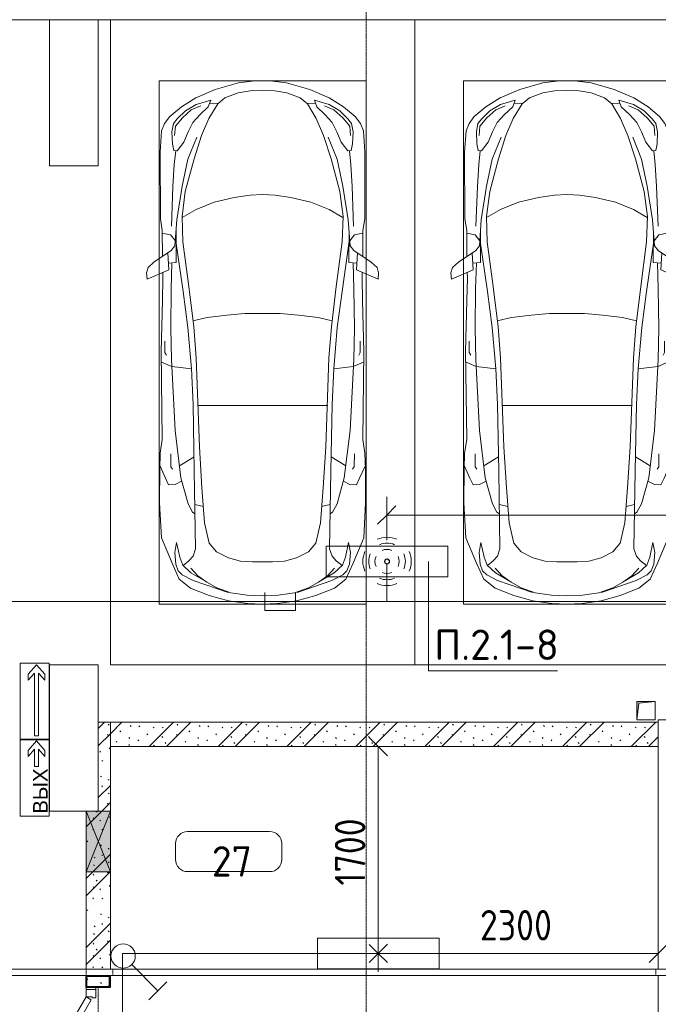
# Model space of a CAD drawing. Header units: millimetres. Extents: x -32229 to 170644, y -13689 to 125138.
# Tile 43 of 208: x 10491 to 15735, y 44863 to 52951. Entities that reach past the tile are written whole.
import ezdxf

# ---------------------------------------------------------------- set-up
doc = ezdxf.new("R2010")
doc.units = ezdxf.units.MM
for name, pattern in [('3_ Штрих_ 1 х 1 мм', [2, 1, -1]), ('ADSK_Линия сетки', [25, 20, -2.5, 0, -2.5]), ('ADSK_Штриховая_ш3 п1_5', [4.5, 3, -1.5])]:
    doc.linetypes.add(name, pattern=pattern)
for name, color, linetype, lineweight in [('A-ANNO-DIMS', 7, 'Continuous', 9), ('A-ANNO-DIMS-200', 7, 'Continuous', 9), ('A-ANNO-NOTE', 7, 'Continuous', 18), ('A-AREA-IDEN', 7, 'Continuous', 9), ('A-DETL-GENF', 7, 'Continuous', 18), ('A-DETL-THIN', 7, 'Continuous', 9), ('A-DOOR', 7, 'Continuous', 18), ('A-DOOR-FRAM', 7, 'Continuous', 9), ('A-FLOR', 7, 'Continuous', 18), ('A-GENM', 7, 'Continuous', 18), ('A-GLAZ', 7, 'Continuous', 18), ('A-WALL', 7, 'Continuous', 18), ('A-WALL-PATT', 7, 'Continuous', 40), ('C-PRKG', 7, 'Continuous', 18), ('G-ANNO-TEXT', 7, 'Continuous', 9), ('I-WALL', 7, 'Continuous', 18), ('M-EQPM', 7, 'Continuous', 18), ('S-BEAM', 7, 'Continuous', 18), ('S-COLS', 7, 'Continuous', 18), ('S-GRID', 7, 'Continuous', 9)]:
    doc.layers.add(name, color=color, linetype=linetype, lineweight=lineweight)
doc.layers.add('A-AREA', color=4, linetype='ADSK_Штриховая_ш3 п1_5', lineweight=40, true_color=0x00ffff)
doc.layers.add('A-DETL', color=7, linetype='Continuous', lineweight=9, true_color=0x00a600)
doc.styles.add('Arial_1', font='arial.ttf', dxfattribs={"height": 120})
doc.styles.add('GOST Common_5', font='GOST_Common.ttf', dxfattribs={"height": 250})
doc.styles.add('GOST Common_6', font='GOST_Common.ttf', dxfattribs={"width": 0.9, "height": 250})
doc.styles.add('ISOCPEUR', font='isocpeur.ttf', dxfattribs={"height": 250})
doc.dimstyles.new('ГОСТ_2_5_мм2', dxfattribs={"dimscale": 304.8, "dimtxt": 251.428749, "dimasz": 0.492126, "dimexe": 0.492126, "dimexo": 0.656168, "dimgap": 0.098425, "dimtad": 1, "dimdec": 0, "dimdsep": 46, "dimtxsty": 'GOST Common_6', "dimblk1": 'OBLIQUE', "dimblk2": 'OBLIQUE', "dimsah": 1, "dimcen": 0.09, "dimazin": 2, "dimtfac": 1, "dimtdec": 4, "dimtix": 1, "dimtmove": 0, "dimatfit": 3, "dimfxl": 1, "dimtvp": 1, "dimtolj": 1, "dimtzin": 0, "dimarcsym": 2})
doc.dimstyles.new('ГОСТ_2_5_мм2_1', dxfattribs={"dimscale": 304.8, "dimtxt": 251.428749, "dimasz": 0.492126, "dimexe": 0.492126, "dimexo": 0.656168, "dimgap": 0.098425, "dimtad": 1, "dimdec": 0, "dimdsep": 46, "dimtxsty": 'GOST Common_6', "dimblk1": 'OBLIQUE', "dimblk2": 'OBLIQUE', "dimsah": 1, "dimcen": 0.09, "dimazin": 2, "dimtfac": 1, "dimtdec": 4, "dimtix": 1, "dimtmove": 0, "dimatfit": 3, "dimfxl": 1, "dimtvp": 1, "dimtolj": 1, "dimtzin": 0, "dimarcsym": 2})
pattern_1 = [(135, (300.56, 377.28), (-565.6854, 6e-14), [10, -790]), (135, (349.8, 474.73), (-565.6854, 6e-14), [10, -790]), (135, (423.93, 473.06), (-565.6854, 6e-14), [10, -790]), (135, (229.92, 447.9), (-565.6854, 6e-14), [10, -790]), (135, (155.08, 447.9), (-565.6854, 6e-14), [10, -790]), (135, (114.9, 369.03), (-565.6854, 6e-14), [10, -790]), (135, (132.43, 285.8), (-565.6854, 6e-14), [10, -790]), (135, (214.66, 322), (-565.6854, 6e-14), [10, -790]), (135, (198.16, 261.88), (-565.6854, 6e-14), [10, -790]), (135, (45.2, 272.9), (-565.6854, 6e-14), [10, -790]), (135, (42.32, 336.16), (-565.6854, 6e-14), [10, -790]), (135, (92.26, 192.24), (-565.6854, 6e-14), [10, -790]), (135, (7.07, 149.2), (-565.6854, 6e-14), [10, -790]), (135, (80.6, 95.1), (-565.6854, 6e-14), [10, -790]), (135, (79.53, 36.94), (-565.6854, 6e-14), [10, -790]), (135, (153.87, 74.56), (-565.6854, 6e-14), [10, -790]), (135, (228.35, 124.8), (-565.6854, 6e-14), [10, -790]), (135, (279.75, 180.4), (-565.6854, 6e-14), [10, -790]), (135, (282.9, 31.63), (-565.6854, 6e-14), [10, -790]), (135, (377.38, 53.45), (-565.6854, 6e-14), [10, -790]), (135, (352.28, 102.7), (-565.6854, 6e-14), [10, -790]), (135, (354.05, 0), (-565.6854, 6e-14), [10, -790]), (135, (553.23, 16.45), (-565.6854, 6e-14), [10, -790]), (135, (542.38, 63.45), (-565.6854, 6e-14), [10, -790]), (135, (536.58, 239.3), (-565.6854, 6e-14), [10, -790]), (135, (475.85, 203.9), (-565.6854, 6e-14), [10, -790]), (135, (475.85, 316.54), (-565.6854, 6e-14), [10, -790]), (135, (520.8, 408.7), (-565.6854, 6e-14), [10, -790]), (135, (551.1, 470.8), (-565.6854, 6e-14), [10, -790]), (135, (235.25, 537.93), (-565.6854, 6e-14), [10, -790]), (135, (407.25, 547.65), (-565.6854, 6e-14), [10, -790]), (135, (94.5, 558.6), (-565.6854, 6e-14), [10, -790]), (135, (46.4, 532.3), (-565.6854, 6e-14), [10, -790]), (135, (85.56, 465.04), (-565.6854, 6e-14), [10, -790]), (135, (355.53, 181.14), (-565.6854, 6e-14), [10, -790]), (135, (362.23, 243.6), (-565.6854, 6e-14), [10, -790]), (135, (413.45, 344.1), (-565.6854, 6e-14), [10, -790]), (135, (286.3, 273.25), (-565.6854, 6e-14), [10, -790]), (135, (423.02, 263.72), (-565.6854, 6e-14), [10, -790]), (135, (162.94, 190.2), (-565.6854, 6e-14), [10, -790]), (135, (470.25, 120.93), (-565.6854, 6e-14), [10, -790]), (135, (484.48, 9.78), (-565.6854, 6e-14), [10, -790]), (45, (0, 212.13), (-565.6854, 0), []), (45, (212.13, 0), (-565.6854, 0), []), (45, (353.55, 0), (-565.6854, 0), []), (45, (0, 353.55), (-565.6854, 0), [])]

# ---------------------------------------------------------------- blocks, each defined once
blk = doc.blocks.new('АР_Дверь двупольная - 1450х2100h_650_650__техн_ 2-4769789--01 ЭО')
at = {"layer": 'A-DOOR', "color": 253, "lineweight": 13, "true_color": 0xaaaaaa}
for p, q in [((-650, 100), (-65.4, 437.5)), ((-65.4, 437.5), (-40.4, 394.2)), ((108.7, 412.5), (83.7, 369.2)), ((650, 100), (108.7, 412.5)), ((-40.4, 394.2), (-550, 100)), ((83.7, 369.2), (625, 56.7)), ((-625, 56.7), (-650, 100)), ((-550, 100), (-625, 56.7)), ((625, 56.7), (650, 100))]:
    blk.add_line(p, q, dxfattribs=at)
at = {"layer": 'A-DOOR', "color": 253, "lineweight": 5, "true_color": 0xaaaaaa}
for p, q in [((-237.7, 395.8), (-148.9, 447.1)), ((-225.2, 374.2), (-136.4, 425.4)), ((-91.1, 431.9), (-134.4, 406.9)), ((-134.4, 406.9), (-130.4, 400)), ((-123.6, 413.2), (-129.6, 423.6)), ((-101.9, 425.7), (-107.9, 436.1)), ((-87.1, 425), (-91.1, 431.9)), ((130.4, 400), (134.4, 406.9)), ((134.4, 406.9), (177.7, 381.9)), ((145.2, 400.7), (151.2, 411.1)), ((281, 370.8), (192.2, 422.1)), ((-225.2, 374.2), (-237.7, 395.8)), ((-175.2, 287.5), (-86.4, 338.8)), ((-101.4, 349.8), (-105.4, 356.7)), ((-58.1, 374.8), (-101.4, 349.8)), ((-90.6, 356), (-84.6, 345.6)), ((-68.9, 368.5), (-62.9, 358.1)), ((-62.1, 381.7), (-58.1, 374.8)), ((105.4, 356.7), (101.4, 349.8)), ((101.4, 349.8), (144.7, 324.8)), ((112.2, 343.5), (106.2, 333.1)), ((133.9, 331), (127.9, 320.6)), ((144.7, 324.8), (148.7, 331.7)), ((166.9, 388.2), (172.9, 398.6)), ((177.7, 381.9), (173.7, 375)), ((268.5, 349.2), (179.7, 400.4)), ((268.5, 349.2), (281, 370.8)), ((-175.2, 287.5), (-162.7, 265.9)), ((-162.7, 265.9), (-73.9, 317.2)), ((206, 240.9), (117.2, 292.2)), ((218.5, 262.5), (129.7, 313.8)), ((218.5, 262.5), (206, 240.9))]:
    blk.add_line(p, q, dxfattribs=at)
for centre, radius, start, end in [((-133.9, 421.1), 30, 30, 120), ((-133.9, 421.1), 4.99, 30, 120), ((-650, 100), 675, 0, 30), ((650, 100), 625, 150, 180), ((177.2, 396.1), 30, 60, 150), ((-88.9, 343.1), 4.99, 300, 30), ((-88.9, 343.1), 30, 300, 30), ((132.2, 318.1), 30, 150, 240), ((177.2, 396.1), 4.99, 60, 150), ((132.2, 318.1), 4.99, 150, 240)]:
    blk.add_arc(centre, radius, start, end, dxfattribs=at)
at = {"layer": 'A-DOOR-FRAM', "color": 253, "lineweight": 13, "true_color": 0xaaaaaa}
for p, q in [((-710, 100), (-725, 100)), ((-710, 100), (-650, 100)), ((-710, 20), (-710, 100)), ((-650, 100), (-650, 50)), ((710, 100), (650, 100)), ((650, 100), (650, 50)), ((710, 20), (710, 100)), ((710, 100), (725, 100)), ((-710, 20), (-725, 20)), ((-640, 20), (-710, 20)), ((-650, 50), (-640, 50)), ((-640, 50), (-640, 20)), ((650, 50), (640, 50)), ((640, 50), (640, 20)), ((640, 20), (710, 20)), ((710, 20), (725, 20))]:
    blk.add_line(p, q, dxfattribs=at)
blk = doc.blocks.new('АР_Машиноместо - 5300x2500_С-V13--01 ЭО')
at = {"layer": 'A-DETL-GENF', "color": 253, "lineweight": 13, "true_color": 0xaaaaaa}
for p, q in [((1052.6, -517.5), (861.8, -571.6)), ((1165.1, -503.1), (1052.6, -517.5)), ((1250, -500), (1165.1, -503.1)), ((1250, -500), (1334.9, -503.1)), ((1334.9, -503.1), (1447.4, -517.5)), ((1447.4, -517.5), (1638.2, -571.6)), ((701.8, -640.4), (584.4, -714.6)), ((861.8, -571.6), (701.8, -640.4)), ((941.4, -642.2), (881.5, -691.6)), ((1050.7, -599.4), (941.4, -642.2)), ((1148.8, -583), (1050.7, -599.4)), ((1250, -581.6), (1148.8, -583)), ((1250, -581.6), (1351.2, -583)), ((1351.2, -583), (1449.3, -599.4)), ((1449.3, -599.4), (1558.6, -642.2)), ((1558.6, -642.2), (1618.5, -691.6)), ((1638.2, -571.6), (1798.2, -640.4)), ((1798.2, -640.4), (1915.6, -714.6)), ((584.4, -714.6), (489, -795.6)), ((703.5, -696.4), (616.5, -746.4)), ((824.6, -660.9), (703.5, -696.4)), ((737.5, -778.3), (804.5, -715.7)), ((804.5, -715.7), (824.6, -660.9)), ((881.5, -691.6), (809.1, -809.4)), ((888.4, -685.9), (815.2, -686.6)), ((1611.6, -685.9), (1684.8, -686.6)), ((1618.5, -691.6), (1690.9, -809.4)), ((1695.5, -715.7), (1675.4, -660.9)), ((1675.4, -660.9), (1796.5, -696.4)), ((1762.5, -778.3), (1695.5, -715.7)), ((1796.5, -696.4), (1883.5, -746.4)), ((1915.6, -714.6), (2011, -795.6)), ((489, -795.6), (445.9, -853.1)), ((616.5, -746.4), (550, -812.3)), ((677.4, -843.7), (737.5, -778.3)), ((1822.6, -843.7), (1762.5, -778.3)), ((1883.5, -746.4), (1950, -812.3)), ((2011, -795.6), (2054.1, -853.1)), ((445.9, -853.1), (420.9, -910.7)), ((519.1, -851.5), (505.7, -920)), ((550, -812.3), (519.1, -851.5)), ((639.1, -920), (677.4, -843.7)), ((809.1, -809.4), (749.2, -950.3)), ((1690.9, -809.4), (1750.8, -950.3)), ((1860.9, -920), (1822.6, -843.7)), ((1950, -812.3), (1980.9, -851.5)), ((1980.9, -851.5), (1994.3, -920)), ((2054.1, -853.1), (2079.1, -910.7)), ((420.9, -910.7), (409.5, -1087)), ((505.7, -920), (510.2, -1018.7)), ((603.4, -1004.8), (639.1, -920)), ((749.2, -950.3), (687.4, -1141)), ((1750.8, -950.3), (1812.6, -1141)), ((1896.6, -1004.8), (1860.9, -920)), ((1994.3, -920), (1989.8, -1018.7)), ((2079.1, -910.7), (2090.5, -1087)), ((510.2, -1018.7), (521.5, -1074.5)), ((548.5, -1076.2), (603.4, -1004.8)), ((1951.5, -1076.2), (1896.6, -1004.8)), ((1989.8, -1018.7), (1978.5, -1074.5)), ((409.5, -1087), (410.6, -1634.2)), ((521.5, -1074.5), (548.5, -1076.2)), ((1978.5, -1074.5), (1951.5, -1076.2)), ((2090.5, -1087), (2089.4, -1634.2)), ((687.4, -1141), (615.4, -1410.3)), ((1812.6, -1141), (1884.6, -1410.3)), ((615.4, -1410.3), (589.4, -1615.5)), ((1016.6, -1459.9), (1146.9, -1439.4)), ((1146.9, -1439.4), (1250, -1434.1)), ((1353.1, -1439.4), (1250, -1434.1)), ((1483.4, -1459.9), (1353.1, -1439.4)), ((1884.6, -1410.3), (1910.6, -1615.5)), ((703.6, -1557.1), (852.8, -1499)), ((852.8, -1499), (1016.6, -1459.9)), ((1647.2, -1499), (1483.4, -1459.9)), ((1796.4, -1557.1), (1647.2, -1499)), ((589.4, -1615.5), (595.8, -1824.8)), ((590.4, -1624.3), (703.6, -1557.1)), ((1909.6, -1624.3), (1796.4, -1557.1)), ((1910.6, -1615.5), (1904.2, -1824.8)), ((410.6, -1634.2), (426.5, -1730.9)), ((546.5, -1642.6), (530.6, -1857.6)), ((1953.5, -1642.6), (1969.4, -1857.6)), ((2089.4, -1634.2), (2073.5, -1730.9)), ((426.5, -1730.9), (427.5, -1943)), ((495, -1765.3), (426.6, -1753.4)), ((533.6, -1816.8), (495, -1765.3)), ((540.9, -1993.7), (539.8, -1733.1)), ((1959.1, -1993.7), (1960.2, -1733.1)), ((1966.4, -1816.8), (2005, -1765.3)), ((2005, -1765.3), (2073.4, -1753.4)), ((2073.5, -1730.9), (2072.5, -1943)), ((530.6, -1857.6), (500.6, -1894.5)), ((597, -2231), (535, -1798.3)), ((595.8, -1824.8), (644.6, -2191.8)), ((1904.2, -1824.8), (1855.4, -2191.8)), ((1903, -2231), (1965, -1798.3)), ((1969.4, -1857.6), (1999.4, -1894.5)), ((500.6, -1894.5), (357.8, -1990.1)), ((479.9, -2052.9), (471, -1914.3)), ((1999.4, -1894.5), (2142.2, -1990.1)), ((2020.1, -2052.9), (2029, -1914.3)), ((357.8, -1990.1), (309.5, -2036.1)), ((540.9, -1993.7), (476.3, -1997.9)), ((505.9, -1996), (500, -2210.1)), ((1959.1, -1993.7), (2023.7, -1997.9)), ((1994.1, -1996), (2000, -2210.1)), ((2142.2, -1990.1), (2190.5, -2036.1)), ((309.5, -2036.1), (296.8, -2079.9)), ((296.8, -2079.9), (301.4, -2130.5)), ((301.4, -2130.5), (479.9, -2052.9)), ((432.3, -2119.9), (430.7, -2073.9)), ((2198.6, -2130.5), (2020.1, -2052.9)), ((2067.7, -2119.9), (2069.3, -2073.9)), ((2190.5, -2036.1), (2203.2, -2079.9)), ((2203.2, -2079.9), (2198.6, -2130.5)), ((428.2, -2308.5), (432.3, -2119.9)), ((2071.8, -2308.5), (2067.7, -2119.9)), ((500, -2210.1), (495.7, -2532.3)), ((636.6, -2526.5), (597, -2231)), ((644.6, -2191.8), (684.2, -2522.3)), ((1855.4, -2191.8), (1815.8, -2522.3)), ((1863.4, -2526.5), (1903, -2231)), ((2000, -2210.1), (2004.3, -2532.3)), ((417.5, -2723), (428.2, -2308.5)), ((2082.5, -2723), (2071.8, -2308.5)), ((495.7, -2532.3), (501.4, -2789.7)), ((636.6, -2526.5), (665.8, -2867.4)), ((684.2, -2522.3), (704.9, -2775.5)), ((1815.8, -2522.3), (1795.1, -2775.5)), ((1863.4, -2526.5), (1834.2, -2867.4)), ((2004.3, -2532.3), (1998.6, -2789.7)), ((447.8, -2638.7), (447.8, -2733.7)), ((2052.2, -2638.7), (2052.2, -2733.7)), ((426.5, -3446.8), (417.5, -2723)), ((447.8, -2733.7), (459.7, -2756.2)), ((2052.2, -2733.7), (2040.3, -2756.2)), ((2073.5, -3446.8), (2082.5, -2723)), ((505.1, -2846.9), (420.9, -2813.3)), ((501.4, -2789.7), (530.9, -3374.8)), ((704.9, -2775.5), (731.2, -3507.6)), ((1795.1, -2775.5), (1768.8, -3507.6)), ((1998.6, -2789.7), (1969.1, -3374.8)), ((1994.9, -2846.9), (2079.1, -2813.3)), ((665.8, -2867.4), (505.1, -2846.9)), ((665.6, -2864.6), (678.7, -3159.5)), ((1834.4, -2864.6), (1821.3, -3159.5)), ((1834.2, -2867.4), (1994.9, -2846.9)), ((678.7, -3159.5), (689.3, -3705.5)), ((1821.3, -3159.5), (1810.7, -3705.5)), ((530.9, -3374.8), (578.7, -3762.9)), ((1969.1, -3374.8), (1921.3, -3762.9)), ((409.5, -3560), (426.5, -3446.8)), ((2090.5, -3560), (2073.5, -3446.8)), ((731.2, -3507.6), (752.2, -3845.6)), ((1768.8, -3507.6), (1747.8, -3845.6)), ((405.6, -3688.5), (409.5, -3560)), ((495.5, -3566.1), (496.8, -3671.6)), ((687.1, -3588.8), (566.5, -3663.9)), ((1812.9, -3588.8), (1933.5, -3663.9)), ((2004.5, -3566.1), (2003.2, -3671.6)), ((2094.4, -3688.5), (2090.5, -3560)), ((403.4, -3968), (405.6, -3688.5)), ((408.2, -3667), (453.1, -3766.3)), ((496.8, -3671.6), (510.1, -3691.5)), ((689.3, -3705.5), (699.7, -4345.5)), ((1810.7, -3705.5), (1800.3, -4345.5)), ((2003.2, -3671.6), (1989.9, -3691.5)), ((2091.8, -3667), (2046.9, -3766.3)), ((2096.6, -3968), (2094.4, -3688.5)), ((453.1, -3766.3), (478.4, -3819.3)), ((532.5, -3818.1), (585.5, -3790.5)), ((578.7, -3762.9), (638.7, -3975.4)), ((1921.3, -3762.9), (1861.3, -3975.4)), ((1967.5, -3818.1), (1914.5, -3790.5)), ((2046.9, -3766.3), (2021.6, -3819.3)), ((478.4, -3819.3), (532.5, -3818.1)), ((752.2, -3845.6), (774.4, -4132.9)), ((1747.8, -3845.6), (1725.6, -4132.9)), ((2021.6, -3819.3), (1967.5, -3818.1)), ((419.6, -4254.2), (403.4, -3968)), ((638.7, -3975.4), (675.2, -4045.5)), ((1861.3, -3975.4), (1824.8, -4045.5)), ((2080.4, -4254.2), (2096.6, -3968)), ((675.2, -4045.5), (694.6, -4057.6)), ((1824.8, -4045.5), (1805.4, -4057.6)), ((774.4, -4132.9), (812.5, -4298.9)), ((1725.6, -4132.9), (1687.5, -4298.9)), ((507.1, -4462.6), (419.6, -4254.2)), ((1992.9, -4462.6), (2080.4, -4254.2)), ((543.7, -4295.1), (528.4, -4374.7)), ((569.5, -4413.1), (543.7, -4295.1)), ((699.7, -4345.5), (679.6, -4406.3)), ((812.5, -4298.9), (872.7, -4370.2)), ((1687.5, -4298.9), (1627.3, -4370.2)), ((1800.3, -4345.5), (1820.4, -4406.3)), ((1930.5, -4413.1), (1956.3, -4295.1)), ((1956.3, -4295.1), (1971.6, -4374.7)), ((528.4, -4374.7), (536.4, -4471.4)), ((594.6, -4479.3), (569.5, -4413.1)), ((645, -4445.5), (597.3, -4481.4)), ((679.6, -4406.3), (645, -4445.5)), ((872.7, -4370.2), (970.5, -4419.3)), ((970.5, -4419.3), (1069.6, -4447.3)), ((1069.6, -4447.3), (1167.1, -4453.2)), ((1430.4, -4447.3), (1332.9, -4453.2)), ((1529.5, -4419.3), (1430.4, -4447.3)), ((1627.3, -4370.2), (1529.5, -4419.3)), ((1820.4, -4406.3), (1855, -4445.5)), ((1855, -4445.5), (1902.7, -4481.4)), ((1905.4, -4479.3), (1930.5, -4413.1)), ((1971.6, -4374.7), (1963.6, -4471.4)), ((565.9, -4595.1), (507.1, -4462.6)), ((536.4, -4471.4), (557.5, -4525.7)), ((557.5, -4525.7), (590.7, -4560.1)), ((661.8, -4543.1), (594.6, -4479.3)), ((717.1, -4568.9), (659.6, -4505.3)), ((1167.1, -4453.2), (1250, -4453.9)), ((1332.9, -4453.2), (1250, -4453.9)), ((1782.9, -4568.9), (1840.4, -4505.3)), ((1838.2, -4543.1), (1905.4, -4479.3)), ((1942.5, -4525.7), (1909.3, -4560.1)), ((1934.1, -4595.1), (1992.9, -4462.6)), ((1963.6, -4471.4), (1942.5, -4525.7)), ((659.1, -4669.9), (565.9, -4595.1)), ((590.7, -4560.1), (680.7, -4606.5)), ((788.5, -4617.7), (661.8, -4543.1)), ((680.7, -4606.5), (967, -4703.6)), ((791.3, -4619.7), (717.1, -4568.9)), ((1819.3, -4606.5), (1533, -4703.6)), ((1708.7, -4619.7), (1782.9, -4568.9)), ((1711.5, -4617.7), (1838.2, -4543.1)), ((1909.3, -4560.1), (1819.3, -4606.5)), ((1840.9, -4669.9), (1934.1, -4595.1)), ((812.7, -4729.4), (659.1, -4669.9)), ((873.9, -4665.1), (791.3, -4619.7)), ((988.2, -4706.7), (873.9, -4665.1)), ((1511.8, -4706.7), (1626.1, -4665.1)), ((1626.1, -4665.1), (1708.7, -4619.7)), ((1687.3, -4729.4), (1840.9, -4669.9)), ((970.2, -4771.8), (812.7, -4729.4)), ((1126.4, -4794.1), (970.2, -4771.8)), ((1122.2, -4726.4), (988.2, -4706.7)), ((1250, -4731.7), (1122.2, -4726.4)), ((1250, -4731.7), (1377.8, -4726.4)), ((1373.6, -4794.1), (1529.8, -4771.8)), ((1377.8, -4726.4), (1511.8, -4706.7)), ((1529.8, -4771.8), (1687.3, -4729.4)), ((1250, -4800), (1126.4, -4794.1)), ((1250, -4800), (1373.6, -4794.1))]:
    blk.add_line(p, q, dxfattribs=at)
at = {"layer": 'A-DETL-GENF', "color": 254, "lineweight": 13, "true_color": 0xd4d4d4}
for p, q in [((742.6, -707.8), (664.7, -739.9)), ((1757.4, -707.8), (1835.3, -739.9)), ((591.7, -805), (534.5, -874.4)), ((664.7, -739.9), (591.7, -805)), ((1835.3, -739.9), (1908.3, -805)), ((1908.3, -805), (1965.5, -874.4)), ((534.5, -874.4), (528.1, -949.5)), ((1965.5, -874.4), (1971.9, -949.5)), ((710.2, -962.8), (636.7, -1146)), ((1789.8, -962.8), (1863.3, -1146)), ((537.4, -1076.1), (524.9, -1188.6)), ((1962.6, -1076.1), (1975.1, -1188.6)), ((524.9, -1188.6), (513.9, -1368.9)), ((636.7, -1146), (590.3, -1367.8)), ((1863.3, -1146), (1909.7, -1367.8)), ((1975.1, -1188.6), (1986.1, -1368.9)), ((513.9, -1368.9), (502.3, -1696.3)), ((590.3, -1367.8), (546.5, -1642.6)), ((1909.7, -1367.8), (1953.5, -1642.6)), ((1986.1, -1368.9), (1997.7, -1696.3)), ((955.7, -2426.8), (1105.5, -2413.7)), ((1105.5, -2413.7), (1250, -2412.9)), ((1394.5, -2413.7), (1250, -2412.9)), ((1544.3, -2426.8), (1394.5, -2413.7)), ((677.9, -2473), (794.6, -2446)), ((794.6, -2446), (955.7, -2426.8)), ((1705.4, -2446), (1544.3, -2426.8)), ((1822.1, -2473), (1705.4, -2446)), ((715.1, -3168.3), (1250, -3167.3)), ((1784.9, -3168.3), (1250, -3167.3)), ((694.6, -3980.4), (765.1, -3996.8)), ((1805.4, -3980.4), (1734.9, -3996.8))]:
    blk.add_line(p, q, dxfattribs=at)
at = {"layer": 'C-PRKG', "color": 253, "lineweight": 13, "true_color": 0xaaaaaa}
for p, q in [((2500, 0), (0, 0)), ((0, 0), (0, -5300)), ((2500, 0), (2500, -5300)), ((400, -500), (400, -4800)), ((400, -500), (2100, -500)), ((2100, -500), (2100, -4800)), ((400, -4800), (2100, -4800)), ((2500, -5300), (0, -5300))]:
    blk.add_line(p, q, dxfattribs=at)
blk = doc.blocks.new('АР_Отверстие прямоугольное - ОВВ-3339238--01 ЭО')
at = {"layer": 'A-GLAZ', "lineweight": 13, "true_color": 0xf0f0f0}
blk.add_hatch(color=7, dxfattribs=at).paths.add_polyline_path([(375, -100), (375, 100), (-125, 100), (-125, -100), (257.8, -100)])
at = {"layer": 'A-GLAZ', "color": 253, "lineweight": 5, "true_color": 0xaaaaaa}
for p, q in [((375, 100), (-125, -100)), ((-125, 100), (375, -100))]:
    blk.add_line(p, q, dxfattribs=at)
at = {"layer": 'A-GLAZ', "color": 253, "lineweight": 13, "true_color": 0xaaaaaa}
for p, q in [((375, 100), (-125, 100)), ((-125, 100), (-125, -100)), ((-125, 100), (-125, -100)), ((375, -100), (375, 100)), ((375, 100), (375, -100)), ((-125, -100), (375, -100))]:
    blk.add_line(p, q, dxfattribs=at)
blk = doc.blocks.new('АР_Канал вертикальный прямоугольный - ВК-5403405--01 ЭО')
at = {"layer": 'M-EQPM', "lineweight": 13, "true_color": 0xe2e2e2}
blk.add_hatch(color=254, dxfattribs=at).paths.add_polyline_path([(-75, -75), (-60, 60), (75, 75), (-75, 75)])
at = {"layer": 'M-EQPM', "color": 253, "lineweight": 13, "true_color": 0xaaaaaa}
for p, q in [((75, 75), (-75, 75)), ((-75, 75), (-75, -75)), ((75, 75), (-75, 75)), ((-75, 75), (-75, -75)), ((-75, -75), (-75, 75)), ((-75, 75), (75, 75)), ((-75, -75), (-60, 60)), ((-75, -75), (-60, 60)), ((-60, 60), (75, 75)), ((-60, 60), (75, 75)), ((75, -75), (75, 75)), ((75, 75), (75, -75)), ((-75, -75), (75, -75)), ((75, -75), (-75, -75))]:
    blk.add_line(p, q, dxfattribs=at)
blk = doc.blocks.new('АР-Заполнение деф_ шва - Д_ш_-4327377--01 ЭО')
at = {"layer": 'A-GENM', "color": 253, "lineweight": 13, "true_color": 0xaaaaaa}
for p, q in [((0, 25), (4500, 25)), ((0, -25), (4500, -25))]:
    blk.add_line(p, q, dxfattribs=at)
blk = doc.blocks.new('АР-Заполнение деф_ шва - Д_ш_-4327380--01 ЭО')
at = {"layer": 'A-GENM', "color": 253, "lineweight": 13, "true_color": 0xaaaaaa}
for p, q in [((0, 25), (5800, 25)), ((0, -25), (5798.75, -25))]:
    blk.add_line(p, q, dxfattribs=at)
blk = doc.blocks.new('А_Фахверк__Труба прямоугольная_ - 200х100х8_Фахверк_СФ2-6686004--01 ЭО')
at = {"layer": 'S-COLS', "color": 253, "lineweight": 15, "true_color": 0xaaaaaa}
for p, q in [((50, 100), (-50, 100)), ((-50, 100), (-50, -100)), ((-42, -92), (-42, 92)), ((-42, 92), (42, 92)), ((42, 92), (42, -92)), ((50, -100), (50, 100)), ((-50, -100), (50, -100)), ((42, -92), (-42, -92))]:
    blk.add_line(p, q, dxfattribs=at)
blk = doc.blocks.new('АР_Перемычка - 200_Уx2_75x5__Опх2_0_75x5_-0_75x5_-7337121--01 ЭО')
at = {"layer": 'S-BEAM', "color": 9, "linetype": '3_ Штрих_ 1 х 1 мм', "lineweight": 15, "true_color": 0xc4c4c4}
for p, q in [((-725, 100), (-725, -100)), ((725, 100), (725, -100)), ((-725, 0), (-225, 0)), ((-225, 0), (725, 0))]:
    blk.add_line(p, q, dxfattribs=at)
blk = doc.blocks.new('Наметкина 10_РД_АР_П_rvt-1--01 ЭО')
at = {"layer": 'A-WALL-PATT', "lineweight": 5, "true_color": 0xaaaaaa}
h = blk.add_hatch(dxfattribs=at)
h.set_pattern_fill('FP_6', color=253, style=0, pattern_type=2)
h.set_pattern_definition(pattern_1)
h.paths.add_polyline_path([(11135.3, 46450), (11235.3, 46450), (11235.3, 47180), (11135.3, 47180), (11135.3, 46450)])
h = blk.add_hatch(dxfattribs=at)
h.set_pattern_fill('FP_6', color=253, style=0, pattern_type=2)
h.set_pattern_definition(pattern_1)
h.paths.add_polyline_path([(15735.3, 46980), (15735.3, 47180), (11235.3, 47180), (11235.3, 46980), (12549.4, 46980)])
h = blk.add_hatch(dxfattribs=at)
h.set_pattern_fill('FP_6', color=253, style=0, pattern_type=2)
h.set_pattern_definition(pattern_1)
h.paths.add_polyline_path([(11035.3, 45150), (11235.3, 45150), (11235.3, 46450), (11035.3, 46450), (11035.3, 45950)])
h = blk.add_hatch(dxfattribs=at)
h.set_pattern_fill('FP_6', color=253, style=0, pattern_type=2)
h.set_pattern_definition(pattern_1)
h.paths.add_polyline_path([(11234, 45000), (11235.3, 45000), (11234, 45008)])
h.paths.add_polyline_path([(11126, 45008), (11226, 45008), (11226, 45092), (11042, 45092), (11042, 45008)])
at = {"layer": 'A-AREA', "color": 253, "linetype": '3_ Штрих_ 1 х 1 мм', "lineweight": 13, "true_color": 0xaaaaaa}
for p, q in [((11035.3, 45150), (11035.3, 45100)), ((11255.3, 45150), (11255.3, 45100)), ((15715.3, 45150), (15715.3, 45099.9))]:
    blk.add_line(p, q, dxfattribs=at)
at = {"layer": 'A-FLOR', "color": 253, "lineweight": 13, "true_color": 0xaaaaaa}
for p, q in [((10735.3, 52950), (9985.3, 52950)), ((10735.3, 52950), (9985.3, 52950)), ((18835.3, 52950), (11135.3, 52950)), ((18835.3, 52950), (11135.3, 52950)), ((9985.3, 45150), (11035.3, 45150)), ((11235.3, 45150), (15735.3, 45150)), ((11034, 45100), (5235.3, 45100)), ((15735.3, 45100), (11235.3, 45100)), ((11035.3, 45000), (11035.3, 44985)), ((11035.3, 44985), (11035.3, 45000))]:
    blk.add_line(p, q, dxfattribs=at)
at = {"layer": 'A-WALL', "color": 253, "lineweight": 15, "true_color": 0xaaaaaa}
blk.add_line((11235.3, 47180), (11235.3, 46980), dxfattribs=at)
at = {"layer": 'A-WALL', "color": 253, "lineweight": 13, "true_color": 0xaaaaaa}
for p, q in [((15735.3, 47200), (15735.3, 45150)), ((16035.3, 47200), (15735.3, 47200)), ((15735.3, 45150), (16035.3, 45150)), ((16035.3, 45100), (15735.3, 45100)), ((15735.3, 45100), (15735.3, 43550))]:
    blk.add_line(p, q, dxfattribs=at)
at = {"layer": 'I-WALL', "color": 253, "lineweight": 13, "true_color": 0xaaaaaa}
for p, q in [((11235.3, 47180), (11135.3, 47180)), ((11135.3, 47180), (11135.3, 46980)), ((15735.3, 47180), (11235.3, 47180)), ((15735.3, 46980), (15735.3, 47180)), ((11135.3, 46980), (11135.3, 46450)), ((11235.3, 46980), (15735.3, 46980)), ((11235.3, 46450), (11235.3, 46980)), ((11235.3, 46450), (11035.3, 46450)), ((11035.3, 46450), (11035.3, 45950)), ((11135.3, 46450), (11235.3, 46450)), ((11235.3, 45950), (11235.3, 46450)), ((11035.3, 45950), (11035.3, 45150)), ((11235.3, 45150), (11235.3, 45950)), ((11035.3, 45150), (11235.3, 45150)), ((11235.3, 45000), (11235.3, 45100))]:
    blk.add_line(p, q, dxfattribs=at)
at = {"layer": 'S-COLS', "color": 253, "lineweight": 15, "true_color": 0xaaaaaa}
for p, q in [((11135.3, 52950), (10735.3, 52950)), ((10735.3, 52950), (10735.3, 51750)), ((11135.3, 51750), (11135.3, 52950)), ((10735.3, 51750), (11135.3, 51750)), ((11135.3, 47650), (10735.3, 47650)), ((10735.3, 47650), (10735.3, 46450)), ((11135.3, 46450), (11135.3, 47650)), ((10735.3, 46450), (11035.3, 46450)), ((11035.3, 46450), (11135.3, 46450))]:
    blk.add_line(p, q, dxfattribs=at)
at = {"layer": 'A-DOOR', "color": 253, "lineweight": 13, "true_color": 0xaaaaaa, "rotation": 90}
blk.add_blockref('АР_Дверь двупольная - 1450х2100h_650_650__техн_ 2-4769789--01 ЭО', (11135.3, 44275), dxfattribs=at)
at = {"layer": 'A-GENM', "color": 253, "lineweight": 13, "true_color": 0xaaaaaa}
for name, p in [('АР-Заполнение деф_ шва - Д_ш_-4327380--01 ЭО', (5235.3, 45125)), ('АР-Заполнение деф_ шва - Д_ш_-4327377--01 ЭО', (11235.3, 45125))]:
    blk.add_blockref(name, p, dxfattribs=at)
at = {"layer": 'A-GLAZ', "color": 253, "lineweight": 13, "true_color": 0xaaaaaa, "rotation": 270}
blk.add_blockref('АР_Отверстие прямоугольное - ОВВ-3339238--01 ЭО', (11135.3, 46325), dxfattribs=at)
at = {"layer": 'C-PRKG', "color": 253, "lineweight": 13, "true_color": 0xaaaaaa}
for p in [(11235.3, 52950), (13735.3, 52950)]:
    blk.add_blockref('АР_Машиноместо - 5300x2500_С-V13--01 ЭО', p, dxfattribs=at)
at = {"layer": 'M-EQPM', "color": 253, "lineweight": 13, "true_color": 0xaaaaaa}
blk.add_blockref('АР_Канал вертикальный прямоугольный - ВК-5403405--01 ЭО', (15635.3, 47275), dxfattribs=at)
at = {"layer": 'S-BEAM', "color": 253, "lineweight": 13, "true_color": 0xaaaaaa, "rotation": 90}
blk.add_blockref('АР_Перемычка - 200_Уx2_75x5__Опх2_0_75x5_-0_75x5_-7337121--01 ЭО', (11135.3, 44275), dxfattribs=at)
at = {"layer": 'S-COLS', "color": 253, "lineweight": 13, "true_color": 0xaaaaaa, "rotation": 90.00000000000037}
blk.add_blockref('А_Фахверк__Труба прямоугольная_ - 200х100х8_Фахверк_СФ2-6686004--01 ЭО', (11134, 45050), dxfattribs=at)
blk = doc.blocks.new('Марка помещения 2 - Марка помещения 2-1605974--01 ЭО')
at = {"layer": 'A-AREA-IDEN', "color": 253, "true_color": 0xaaaaaa}
for p, q in [((-1.797, 0.841), (1.569, 0.841)), ((-2.297, -0.309), (-2.297, 0.341)), ((2.069, 0.341), (2.069, -0.309)), ((1.569, -0.809), (-1.797, -0.809))]:
    blk.add_line(p, q, dxfattribs=at)
for centre, start, end in [((-1.797, 0.341), 90, 180), ((1.569, 0.341), 0, 90), ((-1.797, -0.309), 180, 270), ((1.569, -0.309), 270, 360)]:
    blk.add_arc(centre, 0.5, start, end, dxfattribs=at)
blk = doc.blocks.new('DIMBLOCK138--01 ЭО')
at = {"layer": 'A-ANNO-DIMS-200'}
for p, q in [((13505.4, 48676.7), (13505.4, 49031.9)), ((19505.3, 48676.2), (19505.3, 49031.9)), ((13505.4, 48881.9), (13580.4, 48956.9)), ((19505.3, 48881.9), (19580.3, 48956.9)), ((13505.4, 48881.9), (13430.4, 48806.9)), ((13505.4, 48881.9), (19505.3, 48881.9)), ((13505.4, 48881.9), (13505.4, 48676.7)), ((19505.3, 48881.9), (19430.3, 48806.9)), ((19505.3, 48881.9), (19505.3, 48676.2))]:
    blk.add_line(p, q, dxfattribs=at)
at = {"layer": 'A-ANNO-DIMS-200', "color": 0, "insert": (16190, 49238.6), "char_height": 250, "width": 756.843, "attachment_point": 1, "line_spacing_factor": 1.022761, "style": 'GOST Common_6'}
blk.add_mtext('6000', dxfattribs=at)
blk = doc.blocks.new('_Oblique')
at = {"color": 0, "linetype": 'ByBlock', "lineweight": -2}
blk.add_line((-0.5, -0.5), (0.5, 0.5), dxfattribs=at)
blk = doc.blocks.new('DIMBLOCK360--01 ЭО')
at = {"layer": 'A-ANNO-DIMS-200'}
for p, q in [((13435.6, 46980), (13360.6, 47055)), ((13529.6, 46980), (13285.6, 46980)), ((13435.6, 45280), (13435.6, 46980)), ((13435.6, 46980), (13510.6, 46905)), ((13435.6, 46980), (13529.6, 46980)), ((13435.6, 45280), (13360.6, 45355)), ((13235.7, 45280), (13585.6, 45280)), ((13435.6, 45280), (13235.7, 45280)), ((13435.6, 45280), (13510.6, 45205))]:
    blk.add_line(p, q, dxfattribs=at)
at = {"layer": 'A-ANNO-DIMS-200', "color": 0, "insert": (13078.9, 45838.1), "char_height": 250, "width": 700.591, "attachment_point": 1, "rotation": 90, "line_spacing_factor": 1.022761, "style": 'GOST Common_6'}
blk.add_mtext('1700', dxfattribs=at)
blk = doc.blocks.new('DIMBLOCK361--01 ЭО')
at = {"layer": 'A-ANNO-DIMS-200'}
for p, q in [((13435.7, 45480), (13435.7, 45130.4)), ((13435.7, 45280.4), (13435.7, 45480)), ((15735.3, 45186.5), (15735.3, 45430.4)), ((13435.7, 45280.4), (13510.7, 45355.4)), ((15735.3, 45280.4), (15810.3, 45355.4)), ((13435.7, 45280.4), (13360.7, 45205.4)), ((13435.7, 45280.4), (15735.3, 45280.4)), ((15735.3, 45280.4), (15660.3, 45205.4)), ((15735.3, 45280.4), (15735.3, 45186.5))]:
    blk.add_line(p, q, dxfattribs=at)
at = {"layer": 'A-ANNO-DIMS-200', "color": 0, "insert": (14270.1, 45637.1), "char_height": 250, "width": 756.843, "attachment_point": 1, "line_spacing_factor": 1.022761, "style": 'GOST Common_6'}
blk.add_mtext('2300', dxfattribs=at)

msp = doc.modelspace()

# ---------------------------------------------------------------- linework, layer by layer
at = {"layer": 'A-ANNO-NOTE', "color": 5, "lineweight": 9, "true_color": 0x0000ff}
for p, q in [((13007.4, 48627.3), (14007.4, 48627.3)), ((13007.4, 48374.6), (13007.4, 48627.3)), ((14007.4, 48627.3), (14007.4, 48374.6)), ((14007.4, 48374.6), (13007.4, 48374.6)), ((12935.7, 45406.3), (13935.7, 45406.3)), ((12935.7, 45153.6), (12935.7, 45406.3)), ((13935.7, 45406.3), (13935.7, 45153.6)), ((11411, 45188.2), (11625.1, 44974.2)), ((13935.7, 45153.6), (12935.7, 45153.6)), ((11699.2, 45048.3), (11551, 44900.1))]:
    msp.add_line(p, q, dxfattribs=at)
at = {"layer": 'A-ANNO-NOTE', "color": 1, "lineweight": 9, "true_color": 0xff0000}
for p, q in [((10493.8, 47666), (10733.8, 47666)), ((10493.8, 47033.9), (10493.8, 47666)), ((10493.8, 47034.4), (10493.8, 47665.6)), ((10493.8, 47665.6), (10733.5, 47665.6)), ((10560.4, 47573.7), (10629.2, 47652.2)), ((10629.2, 47652.2), (10698.1, 47573.7)), ((10733.5, 47034.4), (10733.5, 47665.6)), ((10733.8, 47666), (10733.8, 47033.9)), ((10612, 47583.6), (10560.4, 47524)), ((10560.4, 47524), (10560.4, 47573.7)), ((10612, 47068.2), (10612, 47583.6)), ((10698.1, 47524), (10646.5, 47583.6)), ((10646.5, 47583.6), (10646.5, 47068.2)), ((10698.1, 47573.7), (10698.1, 47524)), ((10493.4, 47039.9), (10733.4, 47039.9)), ((10493.4, 46407.7), (10493.4, 47039.9)), ((10493.4, 46408.3), (10493.4, 47039.4)), ((10493.4, 47039.4), (10733.1, 47039.4)), ((10733.5, 47034.4), (10493.8, 47034.4)), ((10733.8, 47033.9), (10493.8, 47033.9)), ((10560.1, 46947.5), (10628.9, 47026.1)), ((10646.5, 47068.2), (10612, 47068.2)), ((10628.9, 47026.1), (10697.7, 46947.5)), ((10733.1, 46408.3), (10733.1, 47039.4)), ((10733.4, 47039.9), (10733.4, 46407.7)), ((10611.6, 46957.4), (10560.1, 46897.8)), ((10560.1, 46897.8), (10560.1, 46947.5)), ((10611.6, 46817.4), (10611.6, 46957.4)), ((10697.7, 46897.8), (10646.2, 46957.4)), ((10646.2, 46957.4), (10646.2, 46817.4)), ((10697.7, 46947.5), (10697.7, 46897.8)), ((10646.2, 46817.4), (10611.6, 46817.4)), ((10733.1, 46408.3), (10493.4, 46408.3)), ((10733.4, 46407.7), (10493.4, 46407.7))]:
    msp.add_line(p, q, dxfattribs=at)
at = {"layer": 'A-ANNO-NOTE', "color": 5, "lineweight": 9, "true_color": 0x0000ff}
for centre, radius in [((13506.5, 48500.8), 20), ((13507.4, 48501.7), 20), ((13507.4, 48499.9), 20), ((13508.3, 48500.8), 20), ((11340.3, 45259), 100)]:
    msp.add_circle(centre, radius, dxfattribs=at)
for centre, radius, start, end in [((13507.4, 48499.9), 199.6, 66, 114), ((13507.4, 48499.9), 151.5, 66, 114), ((13508.3, 48500.8), 199.6, 156, 204), ((13508.3, 48500.8), 151.5, 156, 204), ((13508.3, 48500.8), 99.8, 156, 204), ((13507.4, 48499.9), 99.8, 66, 114), ((13506.5, 48500.8), 99.8, 336, 24), ((13506.5, 48500.8), 151.5, 336, 24), ((13506.5, 48500.8), 199.6, 336, 24), ((13507.4, 48501.7), 99.8, 246, 294), ((13507.4, 48501.7), 199.6, 246, 294), ((13507.4, 48501.7), 151.5, 246, 294)]:
    msp.add_arc(centre, radius, start, end, dxfattribs=at)
at = {"layer": 'A-DETL', "color": 5, "true_color": 0x0000ff}
for p, q in [((13505.4, 48476.7), (13505.4, 48171.4)), ((12504.9, 48246.4), (12504.9, 48096.4)), ((12754.9, 48096.4), (12754.9, 48246.4)), ((49505.4, 48171.4), (8238.2, 48171.4)), ((12504.9, 48096.4), (12754.9, 48096.4)), ((13435.6, 45280), (11335.6, 45280)), ((11335.6, 45280), (11335.6, 44760))]:
    msp.add_line(p, q, dxfattribs=at)
at = {"layer": 'A-DETL-THIN'}
for q in [(13847.2, 48501), (14907.2, 47601)]:
    msp.add_line((13847.2, 47601), q, dxfattribs=at)
at = {"layer": 'S-GRID', "color": 253, "linetype": 'ADSK_Линия сетки', "true_color": 0xaaaaaa}
msp.add_line((13335.3, -12088.9), (13335.3, 125138.4), dxfattribs=at)

# ---------------------------------------------------------------- block references
at = {"lineweight": 5}
msp.add_blockref('Наметкина 10_РД_АР_П_rvt-1--01 ЭО', (0, 0), dxfattribs=at)
at = {"layer": 'A-AREA-IDEN', "color": 253, "true_color": 0xaaaaaa, "xscale": 199.9999999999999, "yscale": 199.9999999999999, "zscale": 199.9999999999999}
msp.add_blockref('Марка помещения 2 - Марка помещения 2-1605974--01 ЭО', (12229.5, 46114), dxfattribs=at)

# ---------------------------------------------------------------- texts
at = {"layer": 'A-ANNO-NOTE', "color": 1, "lineweight": 9, "true_color": 0xff0000, "insert": (10660.4, 46614.3), "char_height": 120, "width": 370, "attachment_point": 5, "rotation": 90, "line_spacing_factor": 0.936439, "style": 'Arial_1'}
msp.add_mtext('\\pt20.0004,39.9996,60,80.0004,99.9996,120,140.0004,159.9996,180,200.0004,219.9996,240,260.0004,279.9996,300,320.0004,339.9996,360,380.0004,399.9996,420,440.0004,459.9996,480,500.0004,519.9996,540,560.0004,579.9996,600,620.0004,639.9996;ВЫХ', dxfattribs=at)
at = {"layer": 'A-AREA-IDEN', "color": 253, "true_color": 0xaaaaaa, "insert": (12233, 46036.6), "char_height": 250, "width": 384, "attachment_point": 5, "line_spacing_factor": 1.022766, "style": 'GOST Common_5'}
msp.add_mtext('\\pt100,200,300,400,500,600,700,800,900,1000,1100,1200,1300,1400,1500,1600,1700,1800,1900,2000,2100,2200,2300,2400,2500,2600,2700,2800,2900,3000,3100,3200;27', dxfattribs=at)
at = {"layer": 'G-ANNO-TEXT', "insert": (13894.9, 47941.3), "char_height": 250, "width": 1016.06, "attachment_point": 1, "line_spacing_factor": 1.139951, "style": 'ISOCPEUR'}
msp.add_mtext('\\pt600,1200,1800,2400,3000,3600,4200,4800,5400,6000,6600,7200,7800,8400,9000,9600,10200,10800,11400,12000,12600,13200,13800,14400,15000,15600,16200,16800,17400,18000,18600,19200;П.2.1-8', dxfattribs=at)

# ---------------------------------------------------------------- dimensions: what is measured, and where the dimension line sits
at = {"layer": 'A-ANNO-DIMS'}
for base, p1, p2, dimstyle, override, picture, middle in [((19505.3, 48881.9), (13505.4, 48476.7), (19505.3, 48476.2), 'ГОСТ_2_5_мм2', {"dimpost": '<>', "dimfxl": 5999.887975}, 'DIMBLOCK138--01 ЭО', (16505.4, 49036.9)), ((15735.3, 45280.4), (13435.7, 45280), (15735.3, 45386.5), 'ГОСТ_2_5_мм2_1', {"dimpost": '<>', "dimfxl": 2302.06465}, 'DIMBLOCK361--01 ЭО', (14585.5, 45435.4))]:
    dim = msp.add_linear_dim(base=base, p1=p1, p2=p2, dimstyle=dimstyle, override=override, dxfattribs=at)
    dim.commit()
    dim.dimension.update_dxf_attribs({"geometry": picture, "text_midpoint": middle})
dim = msp.add_linear_dim(base=(13435.6, 46980), p1=(13435.7, 45280), p2=(13329.6, 46980), angle=90, dimstyle='ГОСТ_2_5_мм2_1', override={"dimpost": '<>', "dimfxl": 1703.308372}, dxfattribs=at)
dim.commit()
dim.dimension.update_dxf_attribs({"geometry": 'DIMBLOCK360--01 ЭО', "text_midpoint": (13280.6, 46130)})

doc.saveas('drawing.dxf')
